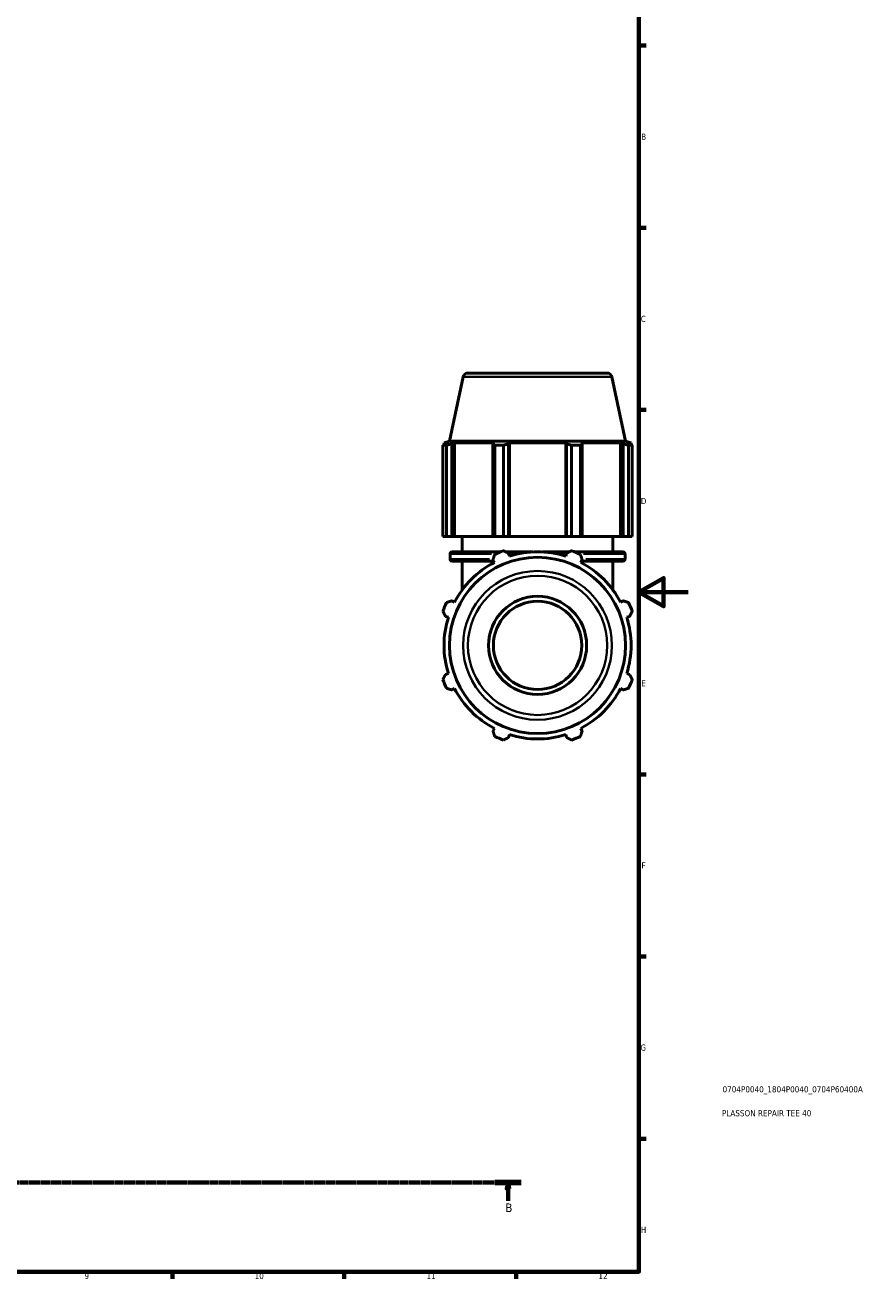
# Model space of a CAD drawing. Header units: millimetres. Extents: x 0 to 991, y 0 to 1056.
# Tile 3 of 6: x 571 to 915, y 17 to 528. Entities that reach past the tile are written whole.
import ezdxf

# ---------------------------------------------------------------- set-up
doc = ezdxf.new("R2010")
doc.units = ezdxf.units.MM
doc.linetypes.add('CHAIN', pattern=[0.7087, 0.4724, -0.0591, 0.1181, -0.0591])
for name, color, linetype, lineweight in [('Border (ISO)', 7, 'Continuous', 70), ('Section Line (ISO)', 7, 'CHAIN', 70), ('Title (ISO)', 7, 'Continuous', 50), ('Visible (ISO)', 7, 'Continuous', 50), ('Visible Narrow (ISO)', 7, 'Continuous', 35)]:
    doc.layers.add(name, color=color, linetype=linetype, lineweight=lineweight)
doc.styles.add('Label Text (ISO)', font='tahoma.ttf')
doc.styles.add('Note Text (ISO)', font='tahoma.ttf')

# ---------------------------------------------------------------- blocks, each defined once
blk = doc.blocks.new('Borders Default Border')
at = {"layer": 'Border (ISO)'}
for p, q in [((821, 519.75), (823.9, 519.75)), ((821, 445.5), (823.9, 445.5)), ((821, 371.25), (823.9, 371.25)), ((821, 222.75), (823.9, 222.75)), ((821, 148.5), (823.9, 148.5)), ((821, 74.25), (823.9, 74.25)), ((630.75, 20), (630.75, 17.1)), ((700.83, 20), (700.83, 17.1)), ((770.92, 20), (770.92, 17.1))]:
    blk.add_line(p, q, dxfattribs=at)
at = {"layer": 'Border (ISO)', "flags": 128}
for points in [[(20, 20), (20, 574), (821, 574), (821, 20), (20, 20)], [(841, 297), (821, 297), (831, 302.77), (831, 291.23), (821, 297)]]:
    blk.add_lwpolyline(points, dxfattribs=at)
at = {"layer": 'Border (ISO)', "color": 232, "true_color": 0xca0064, "char_height": 2.5, "attachment_point": 7, "style": 'Note Text (ISO)'}
for s, insert in [('B', (821.89, 481.37)), ('C', (821.73, 407.08)), ('D', (821.73, 332.88)), ('E', (821.94, 258.63)), ('F', (822, 184.38)), ('G', (821.61, 110.08)), ('H', (821.74, 35.88)), ('9', (594.88, 17.05)), ('10', (664.29, 17.05)), ('11', (734.37, 17.1)), ('12', (804.46, 17.1))]:
    blk.add_mtext(s, dxfattribs=dict(at, insert=insert))
blk = doc.blocks.new('Title Blocks ISO')
at = {"layer": 'Title (ISO)', "color": 232, "true_color": 0xca0064, "style": 'Note Text (ISO)'}
for tag, p in [('PART_NUMBER_001', (34.08, 73.13)), ('DESCRIPTION_001', (33.84, 63.4))]:
    blk.add_attdef(tag, p, '', height=2.5, dxfattribs=at)
blk = doc.blocks.new('2dTransSection0')
at = {"layer": 'Section Line (ISO)', "linetype": 'CHAIN'}
blk.add_line((236.42, 56.35), (773.01, 56.35), dxfattribs=at)
at = {"layer": 'Section Line (ISO)', "linetype": 'Continuous', "lineweight": 140}
for p, q in [((236.42, 56.35), (247.25, 56.35)), ((762.18, 56.35), (773.01, 56.35))]:
    blk.add_line(p, q, dxfattribs=at)
at = {"layer": 'Section Line (ISO)', "linetype": 'Continuous'}
for p, q in [((241.83, 56.35), (241.33, 53.85)), ((241.83, 53.85), (241.83, 56.35)), ((242.33, 53.85), (241.83, 56.35)), ((767.59, 56.35), (767.09, 53.85)), ((767.59, 53.85), (767.59, 56.35)), ((768.09, 53.85), (767.59, 56.35)), ((241.33, 53.85), (242.33, 53.85)), ((241.83, 48.98), (241.83, 53.85)), ((767.09, 53.85), (768.09, 53.85)), ((767.59, 48.98), (767.59, 53.85))]:
    blk.add_line(p, q, dxfattribs=at)
at = {"layer": 'Section Line (ISO)', "linetype": 'Continuous', "flags": 128}
for points in [[(242.33, 53.85), (241.83, 56.35), (241.33, 53.85), (242.33, 53.85)], [(768.09, 53.85), (767.59, 56.35), (767.09, 53.85), (768.09, 53.85)]]:
    blk.add_lwpolyline(points, dxfattribs=at)
at = {"layer": 'Section Line (ISO)'}
for points in [[(242.33, 53.85), (241.83, 56.35), (241.33, 53.85), (242.33, 53.85)], [(768.09, 53.85), (767.59, 56.35), (767.09, 53.85), (768.09, 53.85)]]:
    blk.add_solid(points, dxfattribs=at)
at = {"layer": 'Section Line (ISO)', "char_height": 3.5, "attachment_point": 7, "style": 'Label Text (ISO)'}
for insert in [(240.76, 44.35), (766.53, 44.35)]:
    blk.add_mtext('B', dxfattribs=dict(at, insert=insert))

msp = doc.modelspace()

# ---------------------------------------------------------------- linework, layer by layer
at = {"layer": 'Visible (ISO)'}
for p, q in [((749.304, 384.722), (743.742, 358.556)), ((751.26, 386.306), (808.021, 386.306)), ((809.978, 384.722), (815.539, 358.556)), ((743.742, 358.556), (741.511, 357.831)), ((743.276, 357.831), (741.511, 357.831)), ((741.511, 357.131), (741.511, 357.831)), ((743.276, 357.831), (742.103, 357.431)), ((815.539, 358.556), (743.742, 358.556)), ((744.728, 357.431), (745.819, 357.831)), ((745.819, 319.706), (745.819, 357.831)), ((762.034, 357.831), (745.819, 357.831)), ((762.034, 357.831), (761.466, 357.431)), ((767.805, 357.431), (768.175, 357.831)), ((768.175, 319.706), (768.175, 357.831)), ((791.107, 357.831), (768.175, 357.831)), ((791.107, 319.706), (791.107, 357.831)), ((791.107, 357.831), (791.477, 357.431)), ((797.815, 357.431), (797.247, 357.831)), ((813.463, 357.831), (797.247, 357.831)), ((813.463, 319.706), (813.463, 357.831)), ((813.463, 357.831), (814.554, 357.431)), ((815.539, 358.556), (817.771, 357.831)), ((817.179, 357.431), (816.006, 357.831)), ((817.771, 357.831), (816.006, 357.831)), ((817.771, 357.131), (817.771, 357.831)), ((742.545, 356.898), (741.063, 356.898)), ((741.063, 319.706), (741.063, 356.898)), ((742.545, 356.898), (742.545, 319.706)), ((744.728, 319.706), (744.728, 357.431)), ((761.466, 357.431), (761.466, 319.706)), ((765.758, 356.898), (762.179, 356.898)), ((762.179, 319.706), (762.179, 356.898)), ((765.758, 356.898), (765.758, 319.706)), ((767.805, 319.706), (767.805, 357.431)), ((791.477, 357.431), (791.477, 319.706)), ((797.103, 356.898), (793.524, 356.898)), ((793.524, 319.706), (793.524, 356.898)), ((797.103, 356.898), (797.103, 319.706)), ((797.815, 319.706), (797.815, 357.431)), ((814.554, 357.431), (814.554, 319.706)), ((818.219, 356.898), (816.736, 356.898)), ((816.736, 319.706), (816.736, 356.898)), ((818.219, 356.898), (818.219, 319.706)), ((742.545, 319.706), (741.063, 319.706)), ((742.545, 319.706), (744.728, 319.706)), ((745.819, 319.706), (744.728, 319.706)), ((745.819, 319.706), (761.466, 319.706)), ((748.891, 313.386), (748.891, 319.706)), ((761.466, 319.706), (762.179, 319.706)), ((765.758, 319.706), (762.179, 319.706)), ((765.758, 319.706), (767.805, 319.706)), ((768.175, 319.706), (767.805, 319.706)), ((768.175, 319.706), (791.107, 319.706)), ((791.477, 319.706), (791.107, 319.706)), ((791.477, 319.706), (793.524, 319.706)), ((797.103, 319.706), (793.524, 319.706)), ((797.103, 319.706), (797.815, 319.706)), ((797.815, 319.706), (813.463, 319.706)), ((810.391, 313.386), (810.391, 319.706)), ((814.554, 319.706), (813.463, 319.706)), ((814.554, 319.706), (816.736, 319.706)), ((818.219, 319.706), (816.736, 319.706)), ((743.971, 310.486), (743.971, 312.586)), ((744.771, 313.386), (764.445, 313.386)), ((766.739, 313.386), (777.689, 313.386)), ((768.175, 311.671), (767.805, 312.844)), ((781.593, 313.386), (792.543, 313.386)), ((791.477, 312.844), (791.107, 311.671)), ((794.837, 313.386), (814.511, 313.386)), ((815.311, 310.486), (815.311, 312.586)), ((761.744, 309.686), (744.771, 309.686)), ((748.891, 297.852), (748.891, 309.686)), ((761.466, 310.219), (762.034, 309.128)), ((797.247, 309.128), (797.815, 310.219)), ((814.511, 309.686), (797.538, 309.686)), ((810.391, 297.852), (810.391, 309.686)), ((745.819, 292.912), (744.728, 293.48)), ((814.554, 293.48), (813.463, 292.912)), ((742.103, 287.142), (743.276, 286.772)), ((816.006, 286.772), (817.179, 287.142)), ((743.276, 263.84), (742.103, 263.47)), ((817.179, 263.47), (816.006, 263.84)), ((744.728, 257.132), (745.819, 257.7)), ((813.463, 257.7), (814.554, 257.132)), ((762.034, 241.484), (761.466, 240.393)), ((797.815, 240.393), (797.247, 241.484)), ((767.805, 237.768), (768.175, 238.941)), ((791.107, 238.941), (791.477, 237.768))]:
    msp.add_line(p, q, dxfattribs=at)
for radius in [35.898, 20, 18]:
    msp.add_circle((779.641, 275.306), radius, dxfattribs=at)
for centre, radius, start, end in [((751.26, 384.306), 2, 90, 168), ((808.021, 384.306), 2, 12, 90), ((744.771, 312.586), 0.8, 90, 180), ((779.641, 275.306), 41, 109.79198, 115.20802), ((779.641, 275.306), 38.13, 72.5, 107.5), ((779.641, 275.306), 41, 64.79198, 70.20802), ((814.511, 312.586), 0.8, 0, 90), ((744.771, 310.486), 0.8, 180, 270), ((779.641, 275.306), 38.13, 117.5, 152.5), ((779.641, 275.306), 38.13, 27.5, 62.5), ((814.511, 310.486), 0.8, 270, 0), ((779.641, 275.306), 41, 154.79198, 160.20802), ((779.641, 275.306), 41, 19.79198, 25.20802), ((779.641, 275.306), 38.13, 162.5, 197.5), ((779.641, 275.306), 38.13, 342.5, 17.5), ((779.641, 275.306), 41, 199.79198, 205.20802), ((779.641, 275.306), 41, 334.79198, 340.20802), ((779.641, 275.306), 38.13, 207.5, 242.5), ((779.641, 275.306), 38.13, 297.5, 332.5), ((779.641, 275.306), 41, 244.79198, 250.20802), ((779.641, 275.306), 38.13, 252.5, 287.5), ((779.641, 275.306), 41, 289.79198, 295.20802)]:
    msp.add_arc(centre, radius, start, end, dxfattribs=at)
for points, weights in [([(741.063, 356.898), (741.593, 357.175), (742.103, 357.431)], [1, 1.00140207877, 1.00198750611]), ([(744.728, 357.431), (743.659, 357.175), (742.545, 356.898)], [1.00198750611, 1.00140207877, 1]), ([(762.179, 356.898), (761.815, 357.175), (761.466, 357.431)], [1, 1.00140207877, 1.00198750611]), ([(767.805, 357.431), (766.802, 357.175), (765.758, 356.898)], [1.00198750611, 1.00140207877, 1]), ([(793.524, 356.898), (792.479, 357.175), (791.477, 357.431)], [1, 1.00140207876, 1.00198750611]), ([(797.815, 357.431), (797.466, 357.175), (797.103, 356.898)], [1.00198750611, 1.00140207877, 1]), ([(816.736, 356.898), (815.623, 357.175), (814.554, 357.431)], [1, 1.00140207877, 1.00198750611]), ([(817.179, 357.431), (817.688, 357.175), (818.219, 356.898)], [1.00198750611, 1.00140207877, 1]), ([(761.466, 310.219), (761.815, 311.288), (762.179, 312.401)], [1.00198750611, 1.00140207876, 1]), ([(765.758, 313.884), (766.802, 313.354), (767.805, 312.844)], [1, 1.00140207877, 1.00198750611]), ([(791.477, 312.844), (792.479, 313.354), (793.524, 313.884)], [1.00198750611, 1.00140207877, 1]), ([(797.103, 312.401), (797.466, 311.288), (797.815, 310.219)], [1, 1.00140207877, 1.00198750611]), ([(742.545, 292.768), (743.659, 293.132), (744.728, 293.48)], [1, 1.00140207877, 1.00198750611]), ([(814.554, 293.48), (815.623, 293.132), (816.736, 292.768)], [1.00198750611, 1.00140207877, 1]), ([(742.103, 287.142), (741.593, 288.144), (741.063, 289.189)], [1.00198750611, 1.00140207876, 1]), ([(818.219, 289.189), (817.688, 288.144), (817.179, 287.142)], [1, 1.00140207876, 1.00198750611]), ([(741.063, 261.423), (741.593, 262.468), (742.103, 263.47)], [1, 1.00140207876, 1.00198750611]), ([(817.179, 263.47), (817.688, 262.468), (818.219, 261.423)], [1.00198750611, 1.00140207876, 1]), ([(744.728, 257.132), (743.659, 257.48), (742.545, 257.844)], [1.00198750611, 1.00140207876, 1]), ([(816.736, 257.844), (815.623, 257.48), (814.554, 257.132)], [1, 1.00140207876, 1.00198750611]), ([(762.179, 238.211), (761.815, 239.324), (761.466, 240.393)], [1, 1.00140207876, 1.00198750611]), ([(797.815, 240.393), (797.466, 239.324), (797.103, 238.211)], [1.00198750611, 1.00140207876, 1]), ([(767.805, 237.768), (766.802, 237.258), (765.758, 236.728)], [1.00198750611, 1.00140207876, 1]), ([(793.524, 236.728), (792.479, 237.258), (791.477, 237.768)], [1, 1.00140207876, 1.00198750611])]:
    msp.add_rational_spline(points, weights, degree=2, dxfattribs=at)
at = {"layer": 'Visible Narrow (ISO)'}
for p, q in [((809.604, 384.722), (749.678, 384.722)), ((760.923, 312.586), (744.022, 312.586)), ((771.445, 312.586), (768.071, 312.586)), ((791.211, 312.586), (787.837, 312.586)), ((815.26, 312.586), (798.359, 312.586)), ((759.982, 310.486), (744.019, 310.486)), ((799.3, 310.486), (815.263, 310.486))]:
    msp.add_line(p, q, dxfattribs=at)
for radius in [30.337, 28.38]:
    msp.add_circle((779.641, 275.306), radius, dxfattribs=at)

# ---------------------------------------------------------------- block references
msp.add_blockref('Borders Default Border', (0, 0))
msp.add_blockref('Title Blocks ISO', (821, 20)).add_auto_attribs({'PART_NUMBER_001': '0704P0040_1804P0040_0704P60400A', 'DESCRIPTION_001': 'PLASSON REPAIR TEE 40'})
at = {"layer": 'Section Line (ISO)'}
msp.add_blockref('2dTransSection0', (0, 0), dxfattribs=at)

doc.saveas('drawing.dxf')
